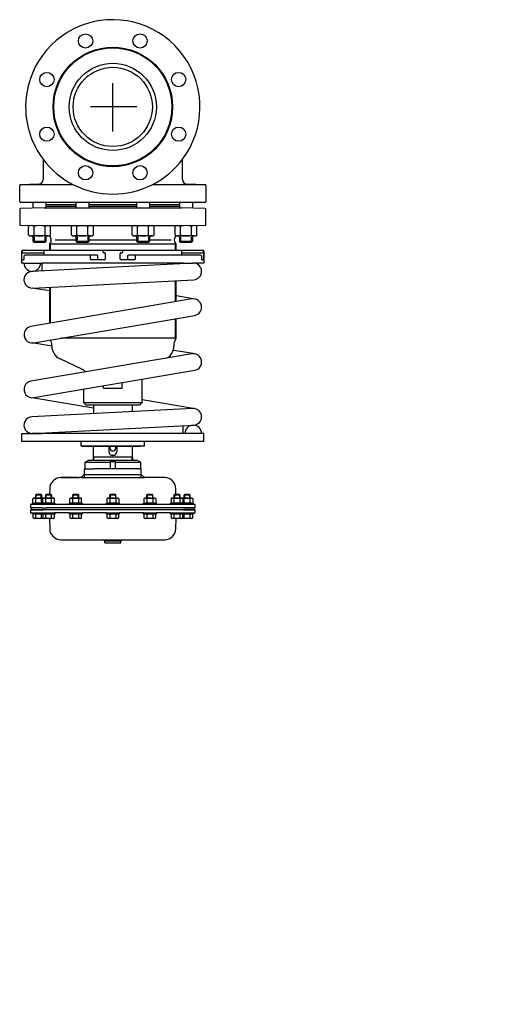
# Model space of a CAD drawing. Extents: x -604 to 0, y 0 to 1242.
import ezdxf

# ---------------------------------------------------------------- set-up
doc = ezdxf.new("R2010")
doc.units = 0
doc.layers.get('0').update_dxf_attribs({"linetype": 'CONTINUOUS'})

# ---------------------------------------------------------------- blocks, each defined once
blk = doc.blocks.new('TOP__1', base_point=(-640.1, 693.2))
at = {"color": 7}
for p, q in [((-521.4, 683.9), (-517, 686.4)), ((-521.4, 676.4), (-521.4, 683.9)), ((-521.4, 683.9), (-489.5, 683.9)), ((-517, 686.4), (-456, 686.4)), ((-489.5, 684.9), (-483.5, 684.9)), ((-489.5, 675.4), (-489.5, 684.9)), ((-483.5, 684.9), (-483.5, 675.4)), ((-483.5, 683.9), (-451.6, 683.9)), ((-451.6, 683.9), (-456, 686.4)), ((-451.6, 683.9), (-451.6, 676.4)), ((-522.5, 675.4), (-522.5, 664.4)), ((-522.5, 675.4), (-510.6, 675.4)), ((-489.5, 675.4), (-510.6, 675.4)), ((-483.5, 675.4), (-489.5, 675.4)), ((-452.6, 675.4), (-483.5, 675.4)), ((-450.5, 675.4), (-452.6, 675.4)), ((-450.5, 664.4), (-450.5, 675.4)), ((-552.1, 664.4), (-551.5, 664.4)), ((-531.5, 664.4), (-552.1, 664.4)), ((-551.5, 664.4), (-531.5, 664.4)), ((-531.5, 664.4), (-529.5, 664.4)), ((-526.5, 664.4), (-529.5, 664.4)), ((-522.5, 668.4), (-526.5, 664.4)), ((-526.5, 664.4), (-446.5, 664.4)), ((-522.5, 668.4), (-450.5, 668.4)), ((-446.5, 664.4), (-450.5, 668.4)), ((-420.9, 664.4), (-446.5, 664.4)), ((-566.1, 650.7), (-566.2, 643.3)), ((-406.8, 643.3), (-406.9, 650.7)), ((-587.5, 632.7), (-587.5, 637.9)), ((-585.6, 638.5), (-574.4, 638.5)), ((-583.2, 643.3), (-584, 642.5)), ((-584, 642.5), (-584, 638.5)), ((-576, 642.5), (-584, 642.5)), ((-583.8, 632.7), (-583.8, 637.9)), ((-576.8, 643.3), (-583.2, 643.3)), ((-583.2, 638.5), (-583.2, 643.3)), ((-576, 642.5), (-576.8, 643.3)), ((-576.8, 638.5), (-576.8, 643.3)), ((-576.3, 632.7), (-576.3, 637.9)), ((-576, 638.5), (-576, 642.5)), ((-575, 632.7), (-575, 637.9)), ((-573.1, 638.5), (-561.9, 638.5)), ((-570.7, 643.3), (-571.5, 642.5)), ((-563.5, 642.5), (-571.5, 642.5)), ((-571.5, 642.5), (-571.5, 638.5)), ((-571.2, 632.7), (-571.2, 637.9)), ((-564.3, 643.3), (-570.7, 643.3)), ((-570.7, 638.5), (-570.7, 643.3)), ((-563.5, 642.5), (-564.3, 643.3)), ((-564.3, 638.5), (-564.3, 643.3)), ((-563.7, 632.7), (-563.7, 637.9)), ((-563.5, 638.5), (-563.5, 642.5)), ((-560, 632.7), (-560, 637.9)), ((-540.8, 632.7), (-540.8, 637.9)), ((-538.9, 638.5), (-527.6, 638.5)), ((-536.5, 643.3), (-537.3, 642.5)), ((-537.3, 642.5), (-537.3, 638.5)), ((-529.3, 642.5), (-537.3, 642.5)), ((-537, 632.7), (-537, 637.9)), ((-530.1, 643.3), (-536.5, 643.3)), ((-536.5, 638.5), (-536.5, 643.3)), ((-529.3, 642.5), (-530.1, 643.3)), ((-530.1, 638.5), (-530.1, 643.3)), ((-529.5, 632.7), (-529.5, 637.9)), ((-529.3, 638.5), (-529.3, 642.5)), ((-525.8, 632.7), (-525.8, 637.9)), ((-494, 637.9), (-494, 632.7)), ((-492.1, 638.5), (-480.9, 638.5)), ((-489.7, 643.3), (-490.5, 642.5)), ((-482.5, 642.5), (-490.5, 642.5)), ((-490.5, 642.5), (-490.5, 638.5)), ((-490.3, 637.9), (-490.3, 632.7)), ((-483.3, 643.3), (-489.7, 643.3)), ((-489.7, 643.3), (-489.7, 638.5)), ((-482.5, 642.5), (-483.3, 643.3)), ((-483.3, 643.3), (-483.3, 638.5)), ((-482.8, 637.9), (-482.8, 632.7)), ((-482.5, 638.5), (-482.5, 642.5)), ((-479, 637.9), (-479, 632.7)), ((-447.3, 637.9), (-447.3, 632.7)), ((-445.4, 638.5), (-434.1, 638.5)), ((-443, 643.3), (-443.8, 642.5)), ((-443.8, 642.5), (-443.8, 638.5)), ((-435.8, 642.5), (-443.8, 642.5)), ((-443.5, 637.9), (-443.5, 632.7)), ((-443, 643.3), (-443, 638.5)), ((-436.6, 643.3), (-443, 643.3)), ((-436.6, 643.3), (-436.6, 638.5)), ((-435.8, 642.5), (-436.6, 643.3)), ((-436, 637.9), (-436, 632.7)), ((-435.8, 638.5), (-435.8, 642.5)), ((-432.3, 637.9), (-432.3, 632.7)), ((-413, 637.9), (-413, 632.7)), ((-411.2, 638.5), (-399.9, 638.5)), ((-408.7, 643.3), (-409.5, 642.5)), ((-401.5, 642.5), (-409.5, 642.5)), ((-409.5, 642.5), (-409.5, 638.5)), ((-409.3, 637.9), (-409.3, 632.7)), ((-402.3, 643.3), (-408.7, 643.3)), ((-408.7, 643.3), (-408.7, 638.5)), ((-401.5, 642.5), (-402.3, 643.3)), ((-402.3, 643.3), (-402.3, 638.5)), ((-401.8, 637.9), (-401.8, 632.7)), ((-401.5, 638.5), (-401.5, 642.5)), ((-398.6, 638.5), (-387.4, 638.5)), ((-398, 637.9), (-398, 632.7)), ((-396.2, 643.3), (-397, 642.5)), ((-397, 642.5), (-397, 638.5)), ((-389, 642.5), (-397, 642.5)), ((-396.8, 637.9), (-396.8, 632.7)), ((-396.2, 643.3), (-396.2, 638.5)), ((-389.8, 643.3), (-396.2, 643.3)), ((-389.8, 643.3), (-389.8, 638.5)), ((-389, 642.5), (-389.8, 643.3)), ((-389.3, 637.9), (-389.3, 632.7)), ((-389, 638.5), (-389, 642.5)), ((-385.5, 637.9), (-385.5, 632.7)), ((-590.5, 630.4), (-590.5, 626.4)), ((-585.6, 630.4), (-590.5, 630.4)), ((-575.5, 626.4), (-590.5, 626.4)), ((-590.5, 623.9), (-590.5, 619.9)), ((-589, 623.9), (-590.5, 623.9)), ((-589, 626.4), (-589, 623.9)), ((-589, 623.9), (-575, 623.9)), ((-570.5, 623.9), (-589, 623.9)), ((-588, 630.4), (-588, 632)), ((-588, 632), (-575.5, 632)), ((-585.6, 630.4), (-588, 630.4)), ((-575.5, 632), (-585.6, 632)), ((-388.5, 630.4), (-585.6, 630.4)), ((-575.5, 630.4), (-585.6, 630.4)), ((-575.5, 630.4), (-575.5, 632)), ((-575.5, 632), (-575, 632)), ((-574.4, 632), (-575.5, 632)), ((-569.5, 632), (-575.5, 632)), ((-572, 630.4), (-575.5, 630.4)), ((-569.5, 630.4), (-575.5, 630.4)), ((-575.5, 630.4), (-575.5, 630.4)), ((-575.5, 626.4), (-569.9, 626.4)), ((-575, 632), (-569.5, 632)), ((-575, 632), (-572.5, 632)), ((-561.9, 632), (-573.1, 632)), ((-559.5, 630.4), (-572, 630.4)), ((-571.5, 632), (-571.5, 632)), ((-571.5, 630.4), (-571.5, 630.4)), ((-570.7, 632), (-570.7, 632)), ((-402.5, 623.9), (-570.5, 623.9)), ((-397.5, 626.4), (-569.9, 626.4)), ((-569.5, 632), (-563.5, 632)), ((-564.3, 632), (-564.3, 632)), ((-563.5, 632), (-563.3, 632)), ((-563.5, 632), (-563.5, 632)), ((-563.5, 630.4), (-563.5, 630.4)), ((-563.3, 632), (-560, 632)), ((-563.3, 632), (-559.5, 632)), ((-559.5, 632), (-559.5, 630.4)), ((-541.3, 630.4), (-541.3, 632)), ((-541.3, 632), (-540.8, 632)), ((-525.3, 630.4), (-541.3, 630.4)), ((-540.8, 632), (-525.8, 632)), ((-527.6, 632), (-538.9, 632)), ((-537.3, 632), (-537.3, 632)), ((-537.3, 630.4), (-537.3, 630.4)), ((-536.5, 632), (-536.5, 632)), ((-530.1, 632), (-530.1, 632)), ((-529.3, 632), (-529.3, 632)), ((-529.3, 630.4), (-529.3, 630.4)), ((-529.1, 632), (-525.8, 632)), ((-525.8, 632), (-525.3, 632)), ((-525.3, 632), (-525.3, 630.4)), ((-494.5, 630.4), (-494.5, 632)), ((-494.5, 632), (-490.7, 632)), ((-478.5, 630.4), (-494.5, 630.4)), ((-494, 632), (-490.7, 632)), ((-480.9, 632), (-492.1, 632)), ((-490.7, 632), (-490.5, 632)), ((-490.5, 632), (-479, 632)), ((-490.5, 632), (-490.5, 632)), ((-490.5, 630.4), (-490.5, 630.4)), ((-489.7, 632), (-489.7, 632)), ((-483.3, 632), (-483.3, 632)), ((-482.5, 632), (-482.5, 632)), ((-482.5, 630.4), (-482.5, 630.4)), ((-479, 632), (-478.5, 632)), ((-478.5, 632), (-478.5, 630.4)), ((-447.8, 630.4), (-447.8, 632)), ((-447.8, 632), (-444, 632)), ((-431.8, 630.4), (-447.8, 630.4)), ((-447.3, 632), (-444, 632)), ((-434.1, 632), (-445.4, 632)), ((-444, 632), (-432.3, 632)), ((-443.8, 632), (-443.8, 632)), ((-443.8, 630.4), (-443.8, 630.4)), ((-443, 632), (-443, 632)), ((-436.6, 632), (-436.6, 632)), ((-435.8, 632), (-435.8, 632)), ((-435.8, 630.4), (-435.8, 630.4)), ((-432.3, 632), (-431.8, 632)), ((-431.8, 632), (-431.8, 630.4)), ((-413.5, 630.4), (-413.5, 632)), ((-413.5, 632), (-409.7, 632)), ((-401, 630.4), (-413.5, 630.4)), ((-413, 632), (-409.7, 632)), ((-399.9, 632), (-411.2, 632)), ((-409.7, 632), (-409.5, 632)), ((-409.5, 632), (-400.9, 632)), ((-409.5, 632), (-409.5, 632)), ((-409.5, 630.4), (-409.5, 630.4)), ((-408.7, 632), (-408.7, 632)), ((-384, 623.9), (-402.5, 623.9)), ((-402.3, 632), (-402.3, 632)), ((-397.5, 632), (-401.5, 632)), ((-401.5, 632), (-401.5, 632)), ((-401.5, 630.4), (-401.5, 630.4)), ((-397.5, 630.4), (-401, 630.4)), ((-400.9, 632), (-400.5, 632)), ((-400.9, 632), (-398, 632)), ((-400.5, 632), (-398, 632)), ((-397.5, 632), (-398.6, 632)), ((-398, 632), (-397.5, 632)), ((-398, 623.9), (-384, 623.9)), ((-397.5, 632), (-385, 632)), ((-397.5, 632), (-397.5, 630.4)), ((-387.1, 632), (-397.5, 632)), ((-385, 630.4), (-397.5, 630.4)), ((-397.5, 630.4), (-397.5, 630.4)), ((-388.5, 626.4), (-397.5, 626.4)), ((-397.5, 626.4), (-384, 626.4)), ((-396.2, 626.4), (-396.2, 626.4)), ((-389.8, 626.4), (-389.8, 626.4)), ((-389, 626.4), (-389, 626.4)), ((-382.5, 630.4), (-388.5, 630.4)), ((-382.5, 626.4), (-388.5, 626.4)), ((-385, 632), (-385, 630.4)), ((-384, 623.9), (-384, 626.4)), ((-382.5, 623.9), (-384, 623.9)), ((-382.5, 626.4), (-382.5, 630.4)), ((-382.5, 619.9), (-382.5, 623.9)), ((-590.5, 619.9), (-575.5, 619.9)), ((-588, 619.9), (-575.5, 619.9)), ((-588, 618.3), (-588, 619.9)), ((-575.5, 618.3), (-588, 618.3)), ((-587.5, 618.3), (-587.5, 613.7)), ((-574.4, 613), (-585.6, 613)), ((-583.8, 613.7), (-583.8, 618.3)), ((-576.3, 613.7), (-576.3, 618.3)), ((-575.5, 619.9), (-575.5, 619.9)), ((-575.5, 619.9), (-569.5, 619.9)), ((-575.5, 619.9), (-572, 619.9)), ((-575.5, 618.3), (-575.5, 619.9)), ((-575, 618.3), (-575.5, 618.3)), ((-572.5, 618.3), (-575, 618.3)), ((-575, 618.3), (-575, 613.7)), ((-572, 618.3), (-575, 618.3)), ((-561.9, 613), (-573.1, 613)), ((-572, 619.9), (-559.5, 619.9)), ((-560, 618.3), (-572, 618.3)), ((-559.5, 618.3), (-572, 618.3)), ((-571.5, 619.9), (-571.5, 619.9)), ((-571.2, 613.7), (-571.2, 618.3)), ((-566.3, 613.1), (-566.1, 599.9)), ((-563.7, 613.7), (-563.7, 618.3)), ((-563.5, 619.9), (-563.5, 619.9)), ((-560, 613.7), (-560, 618.3)), ((-541.3, 619.9), (-559.5, 619.9)), ((-559.5, 619.9), (-559.5, 618.3)), ((-541.3, 619.9), (-525.3, 619.9)), ((-541.3, 618.3), (-541.3, 619.9)), ((-540.8, 618.3), (-541.3, 618.3)), ((-525.8, 618.3), (-540.8, 618.3)), ((-540.8, 618.3), (-540.8, 613.7)), ((-525.3, 618.3), (-540.8, 618.3)), ((-527.6, 613), (-538.9, 613)), ((-537.3, 619.9), (-537.3, 619.9)), ((-537, 613.7), (-537, 618.3)), ((-529.5, 613.7), (-529.5, 618.3)), ((-529.3, 619.9), (-529.3, 619.9)), ((-525.8, 613.7), (-525.8, 618.3)), ((-494.5, 619.9), (-525.3, 619.9)), ((-525.3, 619.9), (-525.3, 618.3)), ((-494.5, 619.9), (-478.5, 619.9)), ((-494.5, 618.3), (-494.5, 619.9)), ((-492.4, 618.3), (-494.5, 618.3)), ((-494, 618.3), (-494, 613.7)), ((-492.4, 618.3), (-494, 618.3)), ((-490.7, 618.3), (-492.4, 618.3)), ((-490.5, 618.3), (-492.4, 618.3)), ((-480.9, 613), (-492.1, 613)), ((-490.5, 619.9), (-490.5, 619.9)), ((-479, 618.3), (-490.5, 618.3)), ((-490.3, 618.3), (-490.3, 613.7)), ((-482.8, 618.3), (-482.8, 613.7)), ((-482.5, 619.9), (-482.5, 619.9)), ((-479, 613.7), (-479, 618.3)), ((-478.5, 618.3), (-479, 618.3)), ((-447.8, 619.9), (-478.5, 619.9)), ((-478.5, 619.9), (-478.5, 618.3)), ((-447.8, 619.9), (-431.8, 619.9)), ((-447.8, 618.3), (-447.8, 619.9)), ((-432.3, 618.3), (-447.8, 618.3)), ((-432.3, 618.3), (-447.3, 618.3)), ((-447.3, 618.3), (-447.3, 613.7)), ((-434.1, 613), (-445.4, 613)), ((-443.8, 619.9), (-443.8, 619.9)), ((-443.5, 618.3), (-443.5, 613.7)), ((-436, 618.3), (-436, 613.7)), ((-435.8, 619.9), (-435.8, 619.9)), ((-431.8, 618.3), (-432.3, 618.3)), ((-432.3, 613.7), (-432.3, 618.3)), ((-413.5, 619.9), (-431.8, 619.9)), ((-431.8, 619.9), (-431.8, 618.3)), ((-413.5, 619.9), (-401, 619.9)), ((-413.5, 618.3), (-413.5, 619.9)), ((-411.5, 618.3), (-413.5, 618.3)), ((-413, 618.3), (-413, 613.7)), ((-411.5, 618.3), (-413, 618.3)), ((-409.7, 618.3), (-411.5, 618.3)), ((-409.5, 618.3), (-411.5, 618.3)), ((-399.9, 613), (-411.2, 613)), ((-409.5, 619.9), (-409.5, 619.9)), ((-400.9, 618.3), (-409.5, 618.3)), ((-409.3, 618.3), (-409.3, 613.7)), ((-406.9, 599.9), (-406.7, 613.1)), ((-401.8, 618.3), (-401.8, 613.7)), ((-401.5, 619.9), (-401.5, 619.9)), ((-401, 619.9), (-397.5, 619.9)), ((-400.8, 618.3), (-400.9, 618.3)), ((-398, 618.3), (-400.8, 618.3)), ((-400.5, 618.3), (-400.8, 618.3)), ((-398, 618.3), (-400.5, 618.3)), ((-387.4, 613), (-398.6, 613)), ((-398, 613.7), (-398, 618.3)), ((-397.5, 618.3), (-398, 618.3)), ((-397.5, 619.9), (-385, 619.9)), ((-397.5, 619.9), (-397.5, 618.3)), ((-397.5, 619.9), (-382.5, 619.9)), ((-397.5, 619.9), (-397.5, 619.9)), ((-385, 618.3), (-397.5, 618.3)), ((-396.8, 618.3), (-396.8, 613.7)), ((-389.3, 618.3), (-389.3, 613.7)), ((-385.5, 613.7), (-385.5, 618.3)), ((-385, 619.9), (-385, 618.3)), ((-552.1, 586.1), (-420.9, 586.1)), ((-496.5, 584.1), (-498.5, 586.1)), ((-496.5, 582.1), (-496.5, 586.1)), ((-476.5, 584.1), (-496.5, 584.1)), ((-476.5, 582.1), (-476.5, 586.1)), ((-474.5, 586.1), (-476.5, 584.1)), ((-496.5, 582.1), (-476.5, 582.1))]:
    blk.add_line(p, q, dxfattribs=at)
for centre, radius, start, end in [((-520.4, 676.4), 1, 180, 270), ((-452.6, 676.4), 1, 270, 0), ((-552.1, 650.4), 14, 90, 179), ((-420.9, 650.4), 14, 1, 90), ((-585.6, 635.5), 2.99, 51.0528, 128.9472), ((-580, 627.6), 10.9, 69.9474, 110.0526), ((-574.4, 635.5), 2.99, 77.7343, 128.9472), ((-573.1, 635.5), 2.99, 51.0528, 128.9472), ((-567.5, 627.6), 10.9, 69.9474, 110.0526), ((-561.9, 635.5), 2.99, 51.0528, 128.9472), ((-538.9, 635.5), 2.99, 51.0528, 128.9472), ((-533.3, 627.6), 10.9, 69.9474, 110.0526), ((-527.6, 635.5), 2.99, 51.0528, 128.9472), ((-492.1, 635.5), 2.99, 51.0528, 128.9472), ((-486.5, 627.6), 10.9, 69.9474, 110.0526), ((-480.9, 635.5), 2.99, 51.0528, 128.9472), ((-445.4, 635.5), 2.99, 51.0528, 128.9472), ((-439.8, 627.6), 10.9, 69.9474, 110.0526), ((-434.1, 635.5), 2.99, 51.0528, 128.9472), ((-411.2, 635.5), 2.99, 51.0528, 128.9472), ((-405.5, 627.6), 10.9, 69.9474, 110.0526), ((-399.9, 635.5), 2.99, 51.0528, 128.9472), ((-398.6, 635.5), 2.99, 51.0528, 102.2657), ((-393, 627.6), 10.9, 69.9474, 110.0526), ((-387.4, 635.5), 2.99, 51.0528, 128.9472), ((-585.6, 635), 2.99, 231.0528, 308.9472), ((-580, 643), 10.9, 249.9474, 290.0526), ((-574.4, 635), 2.99, 231.0528, 282.2657), ((-573.1, 635), 2.99, 231.0528, 308.9472), ((-567.5, 643), 10.9, 249.9474, 290.0526), ((-561.9, 635), 2.99, 231.0528, 308.9472), ((-538.9, 635), 2.99, 231.0528, 308.9472), ((-533.3, 643), 10.9, 249.9474, 290.0526), ((-527.6, 635), 2.99, 231.0528, 308.9472), ((-492.1, 635), 2.99, 231.0528, 308.9472), ((-486.5, 643), 10.9, 249.9474, 290.0526), ((-480.9, 635), 2.99, 231.0528, 308.9472), ((-445.4, 635), 2.99, 231.0528, 308.9472), ((-439.8, 643), 10.9, 249.9474, 290.0526), ((-434.1, 635), 2.99, 231.0528, 308.9472), ((-411.2, 635), 2.99, 231.0528, 308.9472), ((-405.5, 643), 10.9, 249.9474, 290.0526), ((-399.9, 635), 2.99, 231.0528, 308.9472), ((-399, 623.9), 1, 359.9999999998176, 0), ((-398.6, 635), 2.99, 257.7343, 308.9472), ((-393, 643), 10.9, 249.9474, 268.2442), ((-393, 643), 10.9, 271.8972, 290.0526), ((-387.4, 635), 2.99, 231.0528, 265.0561), ((-387.4, 635), 2.99, 274.9439, 308.9472), ((-585.6, 616), 2.99, 231.0528, 308.9472), ((-580, 624), 10.9, 249.9474, 290.0526), ((-574.4, 616), 2.99, 231.0528, 282.2657), ((-573.1, 616), 2.99, 231.0528, 308.9472), ((-567.5, 624), 10.9, 249.9474, 290.0526), ((-561.9, 616), 2.99, 231.0528, 308.9472), ((-538.9, 616), 2.99, 231.0528, 308.9472), ((-533.3, 624), 10.9, 249.9474, 290.0526), ((-527.6, 616), 2.99, 231.0528, 308.9472), ((-492.1, 616), 2.99, 231.0528, 308.9472), ((-486.5, 624), 10.9, 249.9474, 290.0526), ((-480.9, 616), 2.99, 231.0528, 308.9472), ((-445.4, 616), 2.99, 231.0528, 308.9472), ((-439.8, 624), 10.9, 249.9474, 290.0526), ((-434.1, 616), 2.99, 231.0528, 308.9472), ((-411.2, 616), 2.99, 231.0528, 308.9472), ((-405.5, 624), 10.9, 249.9474, 290.0526), ((-399.9, 616), 2.99, 231.0528, 308.9472), ((-398.6, 616), 2.99, 257.7343, 308.9472), ((-393, 624), 10.9, 249.9474, 290.0526), ((-387.4, 616), 2.99, 231.0528, 308.9472), ((-552.1, 600.1), 14, 181, 270), ((-420.9, 600.1), 14, 270, 359)]:
    blk.add_arc(centre, radius, start, end, dxfattribs=at)

msp = doc.modelspace()

# ---------------------------------------------------------------- linework, layer by layer
at = {"color": 1}
for p, q in [((-486.5, 1101), (-486.5, 1162.2)), ((-456.3, 1132.1), (-514.7, 1132.1))]:
    msp.add_line(p, q, dxfattribs=at)
at = {"color": 7}
for p, q in [((-574.5, 1066.1), (-574.5, 1040.5)), ((-398.5, 1040.5), (-398.5, 1066.1)), ((-604, 1012.8), (-604, 1032.9)), ((-580.3, 1034.5), (-603, 1033.9)), ((-536, 1033.9), (-603, 1033.9)), ((-370, 1033.9), (-437, 1033.9)), ((-370, 1033.9), (-392.7, 1034.5)), ((-369, 1032.9), (-369, 1012.8)), ((-603, 1011.8), (-370, 1011.8)), ((-586.9, 1011.4), (-603, 1011.8)), ((-586.9, 1004.3), (-586.9, 1011.8)), ((-570.9, 1011.8), (-570.9, 1004.7)), ((-570.9, 1009.1), (-532.8, 1009.1)), ((-532.8, 1006.6), (-570.9, 1006.6)), ((-532.8, 1004.7), (-532.8, 1011.8)), ((-516.8, 1011.8), (-516.8, 1004.7)), ((-516.8, 1009.1), (-456.2, 1009.1)), ((-456.2, 1006.6), (-516.8, 1006.6)), ((-456.2, 1004.7), (-456.2, 1011.8)), ((-440.2, 1011.8), (-440.2, 1004.7)), ((-440.2, 1009.1), (-402.1, 1009.1)), ((-402.1, 1006.6), (-440.2, 1006.6)), ((-402.1, 1004.7), (-402.1, 1011.8)), ((-386.1, 1011.8), (-386.1, 1004.3)), ((-370, 1011.8), (-386.1, 1011.4)), ((-604, 1002.9), (-604, 983.8)), ((-573, 1004.7), (-603, 1003.9)), ((-573, 1004.7), (-400, 1004.7)), ((-370, 1003.9), (-400, 1004.7)), ((-369, 983.8), (-369, 1002.9)), ((-603, 982.8), (-573.9, 982.3)), ((-573.9, 982.3), (-399.1, 982.3)), ((-399.1, 982.3), (-370, 982.8)), ((-592.8, 970.5), (-592.8, 981.1)), ((-568.5, 969.3), (-589.3, 969.3)), ((-586.9, 962.5), (-586.9, 969.3)), ((-585.8, 970.5), (-585.8, 981.1)), ((-585.6, 969.3), (-585.6, 961.2)), ((-572.1, 969.3), (-572.1, 961.2)), ((-572, 970.5), (-572, 981.1)), ((-570.9, 969.3), (-570.9, 962.5)), ((-566, 969.9), (-564.5, 965.8)), ((-565, 970.5), (-565, 981.1)), ((-538.6, 970.5), (-538.6, 981.1)), ((-514.4, 969.3), (-535.2, 969.3)), ((-532.8, 962.5), (-532.8, 969.3)), ((-531.7, 970.5), (-531.7, 981.1)), ((-531.5, 969.3), (-531.5, 961.2)), ((-518, 969.3), (-518, 961.2)), ((-517.8, 970.5), (-517.8, 981.1)), ((-516.8, 969.3), (-516.8, 962.5)), ((-510.9, 970.5), (-510.9, 981.1)), ((-462.1, 970.5), (-462.1, 981.1)), ((-437.8, 969.3), (-458.6, 969.3)), ((-456.2, 962.5), (-456.2, 969.3)), ((-455.2, 970.5), (-455.2, 981.1)), ((-455, 969.3), (-455, 961.2)), ((-441.5, 969.3), (-441.5, 961.2)), ((-441.3, 970.5), (-441.3, 981.1)), ((-440.2, 969.3), (-440.2, 962.5)), ((-434.4, 970.5), (-434.4, 981.1)), ((-408.6, 965.8), (-407, 969.9)), ((-408, 970.5), (-408, 981.1)), ((-383.7, 969.3), (-404.5, 969.3)), ((-402.1, 962.5), (-402.1, 969.3)), ((-401, 970.5), (-401, 981.1)), ((-400.9, 969.3), (-400.9, 961.2)), ((-387.4, 969.3), (-387.4, 961.2)), ((-387.2, 970.5), (-387.2, 981.1)), ((-386.1, 969.3), (-386.1, 962.5)), ((-380.3, 970.5), (-380.3, 981.1)), ((-585.6, 961.2), (-586.9, 962.5)), ((-570.9, 962.5), (-586.9, 962.5)), ((-572.1, 961.2), (-585.6, 961.2)), ((-570.9, 962.5), (-572.1, 961.2)), ((-406.5, 958.8), (-566.5, 958.8)), ((-566.5, 958.8), (-566.5, 951.1)), ((-565.9, 959.5), (-566.1, 959.3)), ((-565.6, 959.8), (-565.6, 951.1)), ((-559.4, 964.5), (-532.8, 964.5)), ((-531.5, 961.2), (-532.8, 962.5)), ((-516.8, 962.5), (-532.8, 962.5)), ((-518, 961.2), (-531.5, 961.2)), ((-516.8, 962.5), (-518, 961.2)), ((-516.8, 964.5), (-456.2, 964.5)), ((-455, 961.2), (-456.2, 962.5)), ((-440.2, 962.5), (-456.2, 962.5)), ((-441.5, 961.2), (-455, 961.2)), ((-440.2, 962.5), (-441.5, 961.2)), ((-440.2, 964.5), (-412.8, 964.5)), ((-407.5, 951.1), (-407.5, 959.8)), ((-406.9, 959.3), (-407.2, 959.5)), ((-406.5, 951.1), (-406.5, 958.8)), ((-400.9, 961.2), (-402.1, 962.5)), ((-386.1, 962.5), (-402.1, 962.5)), ((-387.4, 961.2), (-400.9, 961.2)), ((-386.1, 962.5), (-387.4, 961.2)), ((-601.5, 935.1), (-601.5, 950.1)), ((-601.1, 940.1), (-601.1, 947.1)), ((-600.9, 949.1), (-600.9, 950.1)), ((-372.5, 951.1), (-600.5, 951.1)), ((-600.1, 948.1), (-574.1, 948.1)), ((-598.3, 940.1), (-598.3, 944.1)), ((-506.2, 945.1), (-597.3, 945.1)), ((-573.5, 948.3), (-573.5, 945.1)), ((-573.1, 949.1), (-573.1, 951.1)), ((-514.6, 940.1), (-514.6, 944.1)), ((-505.2, 940.1), (-505.2, 944.1)), ((-499, 950.1), (-499, 949.1)), ((-498, 948.1), (-497, 948.1)), ((-496, 947.1), (-496, 940.1)), ((-477, 940.1), (-477, 947.1)), ((-476, 948.1), (-475, 948.1)), ((-474, 949.1), (-474, 950.1)), ((-467.8, 944.1), (-467.8, 940.1)), ((-375.7, 945.1), (-466.8, 945.1)), ((-458.4, 944.1), (-458.4, 940.1)), ((-399.9, 951.1), (-399.9, 949.1)), ((-399.5, 945.1), (-399.5, 948.3)), ((-398.9, 948.1), (-372.9, 948.1)), ((-374.7, 944.1), (-374.7, 940.1)), ((-372.2, 950.1), (-372.2, 949.1)), ((-371.9, 947.1), (-371.9, 940.1)), ((-371.5, 950.1), (-371.5, 935.1)), ((-598.6, 935.1), (-601.5, 935.1)), ((-600.1, 939.1), (-599.3, 939.1)), ((-598.6, 935.1), (-575.5, 935.1)), ((-385.4, 935.1), (-588.6, 924.6)), ((-397.5, 935.1), (-575.5, 935.1)), ((-575.5, 925.2), (-575.5, 935.1)), ((-497, 939.1), (-513.6, 939.1)), ((-459.4, 939.1), (-476, 939.1)), ((-397.5, 935.1), (-384.9, 935.1)), ((-397.5, 934.4), (-397.5, 935.1)), ((-371.5, 935.1), (-384.9, 935.1)), ((-373.7, 939.1), (-372.9, 939.1)), ((-587.6, 903.6), (-384.4, 914.1)), ((-407.5, 886.3), (-407.5, 912.9)), ((-406.5, 886.5), (-406.5, 913)), ((-566.5, 899.9), (-588.1, 903.6)), ((-566.5, 904.7), (-566.5, 859.2)), ((-565.6, 904.7), (-565.6, 859.4)), ((-386.7, 889.8), (-589.9, 855.2)), ((-384.9, 890), (-406.5, 893.7)), ((-586.3, 834.5), (-383.1, 869.1)), ((-407.5, 838.7), (-407.5, 865)), ((-406.5, 840.4), (-406.5, 865.2)), ((-563.5, 830.2), (-588.1, 834.4)), ((-406.5, 840.4), (-552, 840.4)), ((-407.5, 838.7), (-406.5, 840.4)), ((-386.7, 820.6), (-589.9, 786)), ((-563.5, 831.2), (-563.5, 830.4)), ((-409.5, 831.2), (-409.5, 830.4)), ((-384.9, 820.8), (-409.5, 825)), ((-524.8, 800.9), (-553.1, 814.1)), ((-586.3, 765.3), (-383.1, 799.9)), ((-485, 782.3), (-485, 782.6)), ((-474.6, 777.2), (-474.6, 784.3)), ((-449.5, 759.2), (-449.5, 788.6)), ((-523.5, 776), (-523.5, 759.2)), ((-498.4, 777.2), (-498.4, 780.4)), ((-498.4, 777.2), (-474.6, 777.2)), ((-511, 752.1), (-588.1, 765.2)), ((-523.5, 759.2), (-449.5, 759.2)), ((-520.5, 756.2), (-523.5, 759.2)), ((-452.5, 756.2), (-449.5, 759.2)), ((-384.9, 751.6), (-449.5, 762.6)), ((-385.4, 751.6), (-588.6, 741.1)), ((-520.5, 756.2), (-452.5, 756.2)), ((-511, 756.2), (-511, 745.1)), ((-462, 756.2), (-462, 747.6)), ((-587.6, 720.1), (-384.4, 730.6)), ((-575.5, 720.1), (-575.5, 720.7)), ((-397.5, 720.1), (-397.5, 729.9)), ((-601.5, 710.1), (-601.5, 720.1)), ((-601.5, 720.1), (-575.5, 720.1)), ((-371.5, 710.1), (-601.5, 710.1)), ((-588.6, 720.1), (-588.4, 720.1)), ((-575.5, 720.1), (-588.4, 720.1)), ((-397.5, 720.1), (-575.5, 720.1)), ((-526.5, 704.6), (-526.5, 710.1)), ((-446.5, 704.6), (-446.5, 710.1)), ((-374.4, 720.1), (-397.5, 720.1)), ((-371.5, 720.1), (-397.5, 720.1)), ((-371.5, 710.1), (-371.5, 720.1)), ((-526.5, 704.6), (-526, 704.1)), ((-526.5, 704.6), (-446.5, 704.6)), ((-526, 704.1), (-521.5, 704.1)), ((-521.5, 704.1), (-451.5, 704.1)), ((-511, 690.2), (-511, 704.1)), ((-491.5, 704.1), (-491.5, 697.2)), ((-481.5, 704.1), (-481.5, 697.2)), ((-462, 704.1), (-462, 690.2)), ((-447, 704.1), (-451.5, 704.1)), ((-447, 704.1), (-446.5, 704.6)), ((-511.4, 690.2), (-511.4, 686.4)), ((-461.6, 690.2), (-511.4, 690.2)), ((-510.6, 690.2), (-511, 690.6)), ((-510.6, 686.4), (-510.6, 690.2)), ((-462, 690.6), (-462.5, 690.2)), ((-462.5, 690.2), (-462.5, 686.4)), ((-461.6, 690.2), (-461.6, 686.4))]:
    msp.add_line(p, q, dxfattribs=at)
for centre, radius in [((-520.9, 1215.3), 9), ((-452.1, 1215.3), 9), ((-486.5, 1132.1), 75.4), ((-486.5, 1132.1), 74.5), ((-486.5, 1132.1), 55), ((-486.5, 1132.1), 50), ((-569.7, 1166.6), 9), ((-403.4, 1166.6), 9), ((-569.7, 1097.7), 9), ((-403.4, 1097.7), 9), ((-520.9, 1049), 9), ((-452.1, 1049), 9)]:
    msp.add_circle(centre, radius, dxfattribs=at)
for centre, radius, start, end in [((-486.5, 1132.1), 110, 323.1301, 180), ((-486.5, 1132.1), 110, 180, 216.8699), ((-486.5, 1132.1), 110, 216.8699, 243.2352), ((-486.5, 1132.1), 110, 296.7648, 323.1301), ((-603, 1032.9), 1, 91.5, 180), ((-580.5, 1040.5), 6, 271.5, 0), ((-486.5, 1132.1), 110, 243.2352, 296.7648), ((-392.5, 1040.5), 6, 180, 268.5), ((-370, 1032.9), 1, 0, 88.5), ((-603, 1012.8), 1, 180, 268.5), ((-370, 1012.8), 1, 271.5, 0), ((-603, 1002.9), 1, 91.5, 180), ((-370, 1002.9), 1, 0, 88.5), ((-603, 983.8), 1, 180, 269), ((-589.3, 976.8), 5.51, 51.0528, 128.9472), ((-578.9, 962.1), 20.2, 69.9474, 110.0526), ((-568.5, 976.8), 5.51, 51.0528, 128.9472), ((-535.2, 976.8), 5.51, 51.0528, 128.9472), ((-524.8, 962.1), 20.2, 69.9474, 110.0526), ((-514.4, 976.8), 5.51, 51.0528, 128.9472), ((-458.6, 976.8), 5.51, 51.0528, 128.9472), ((-448.2, 962.1), 20.2, 69.9474, 110.0526), ((-437.8, 976.8), 5.51, 51.0528, 128.9472), ((-404.5, 976.8), 5.51, 51.0528, 128.9472), ((-394.1, 962.1), 20.2, 69.9474, 110.0526), ((-383.7, 976.8), 5.51, 51.0528, 128.9472), ((-370, 983.8), 1, 271, 0), ((-589.3, 974.8), 5.51, 231.0528, 308.9472), ((-578.9, 989.5), 20.2, 249.9474, 270), ((-578.9, 989.5), 20.2, 270, 290.0526), ((-568.5, 974.8), 5.51, 231.0528, 308.9472), ((-535.2, 974.8), 5.51, 231.0528, 308.9472), ((-524.8, 989.5), 20.2, 249.9474, 270), ((-524.8, 989.5), 20.2, 270, 290.0526), ((-514.4, 974.8), 5.51, 231.0528, 308.9472), ((-458.6, 974.8), 5.51, 231.0528, 308.9472), ((-448.2, 989.5), 20.2, 249.9474, 270), ((-448.2, 989.5), 20.2, 270, 290.0526), ((-437.8, 974.8), 5.51, 231.0528, 308.9472), ((-404.5, 974.8), 5.51, 231.0528, 308.9472), ((-394.1, 989.5), 20.2, 249.9474, 270), ((-394.1, 989.5), 20.2, 270, 290.0526), ((-383.7, 974.8), 5.51, 231.0528, 308.9472), ((-559, 952.2), 10, 135, 138.5904), ((-570.1, 963.7), 6, 315, 20), ((-402.9, 963.7), 6, 160, 225), ((-414, 952.2), 10, 41.4096, 45), ((-600.5, 950.1), 1, 90, 180), ((-600.1, 947.1), 1, 90, 180), ((-599.9, 950.1), 1, 90, 180), ((-599.9, 949.1), 1, 180, 270), ((-597.3, 944.1), 1, 90, 180), ((-574.1, 949.1), 1, 270, 0), ((-515.6, 944.1), 1, 0, 90), ((-506.2, 944.1), 1, 0, 90), ((-498, 950.1), 1, 90, 180), ((-498, 949.1), 1, 180, 270), ((-497, 947.1), 1, 0, 90), ((-476, 947.1), 1, 90, 180), ((-475, 950.1), 1, 0, 90), ((-475, 949.1), 1, 270, 0), ((-466.8, 944.1), 1, 90, 180), ((-457.4, 944.1), 1, 90, 180), ((-398.9, 949.1), 1, 180, 270), ((-375.7, 944.1), 1, 0, 90), ((-373.2, 950.1), 1, 0, 90), ((-373.2, 949.1), 1, 270, 0), ((-372.9, 947.1), 1, 0, 90), ((-372.5, 950.1), 1, 0, 90), ((-600.1, 940.1), 1, 180, 270), ((-599.3, 940.1), 1, 270, 0), ((-588.1, 935.1), 10.5, 180, 0), ((-513.6, 940.1), 1, 180, 270), ((-504.2, 940.1), 1, 180, 270), ((-497, 940.1), 1, 270, 0), ((-476, 940.1), 1, 180, 270), ((-468.8, 940.1), 1, 270, 0), ((-459.4, 940.1), 1, 270, 0), ((-384.9, 924.6), 10.5, 272.958, 92.958), ((-373.7, 940.1), 1, 180, 270), ((-372.9, 940.1), 1, 270, 0), ((-588.1, 914.1), 10.5, 92.958, 272.958), ((-384.9, 879.5), 10.5, 279.6634, 99.6634), ((-588.1, 844.9), 10.5, 99.6634, 279.6634), ((-578.5, 831.2), 15, 0, 27.6786), ((-394.5, 831.2), 15, 150, 180), ((-545.5, 830.4), 18, 180, 245), ((-427.5, 830.4), 18, 303.3763, 0), ((-384.9, 810.3), 10.5, 279.6634, 99.6634), ((-529, 791.8), 10, 36.5553, 65), ((-588.1, 775.7), 10.5, 99.6634, 279.6634), ((-384.9, 741.1), 10.5, 272.958, 92.958), ((-588.1, 730.6), 10.5, 92.958, 272.958), ((-384.9, 720.1), 10.5, 0, 180), ((-486.5, 697.2), 5, 180, 0), ((-486.5, 702.1), 4, 150, 30), ((-486.5, 689.6), 3.05, 65.2351, 114.7649)]:
    msp.add_arc(centre, radius, start, end, dxfattribs=at)

# ---------------------------------------------------------------- block references
msp.add_blockref('TOP__1', (-640.1, 693.2))

doc.saveas('drawing.dxf')
